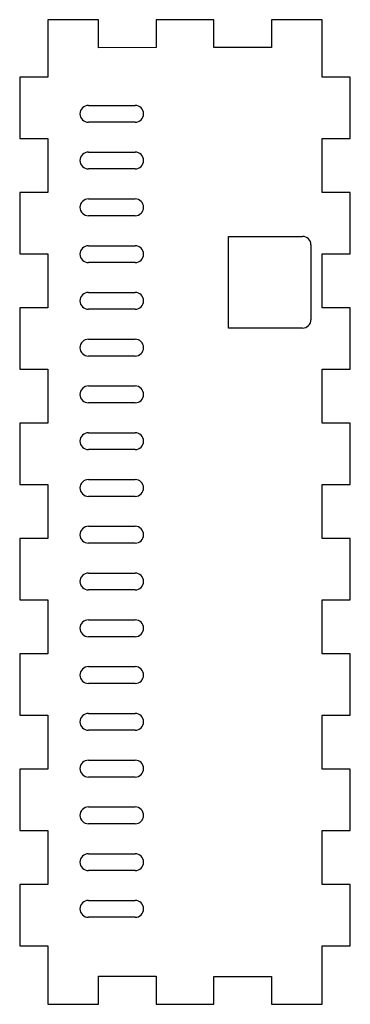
# Model space of a CAD drawing. Header units: millimetres. Extents: x -18 to 18, y -53 to 53.
import ezdxf

# ---------------------------------------------------------------- set-up
doc = ezdxf.new("R2010")
doc.units = ezdxf.units.MM
doc.layers.get('0').update_dxf_attribs({"linetype": 'CONTINUOUS'})

msp = doc.modelspace()

# ---------------------------------------------------------------- linework, layer by layer
for p, q in [((-9.24, 52.63), (-14.66, 52.63)), ((-14.66, 52.63), (-14.66, 46.49)), ((-9.24, 49.63), (-9.24, 52.63)), ((3.08, 52.63), (-3.08, 52.63)), ((-3.08, 52.63), (-3.08, 49.64)), ((3.08, 49.65), (3.08, 52.63)), ((14.66, 52.63), (9.24, 52.63)), ((9.24, 52.63), (9.24, 49.66)), ((14.66, 46.49), (14.66, 52.63)), ((-3.08, 49.64), (-9.24, 49.63)), ((9.24, 49.66), (3.08, 49.65)), ((-14.66, 46.49), (-17.66, 46.49)), ((-17.66, 46.49), (-17.66, 39.93)), ((17.66, 46.49), (14.66, 46.49)), ((17.66, 39.93), (17.66, 46.49)), ((-10.32, 43.47), (-5.32, 43.47)), ((-5.32, 41.67), (-10.32, 41.67)), ((-17.66, 39.93), (-14.66, 39.93)), ((-14.66, 39.93), (-14.66, 34.16)), ((14.66, 34.16), (14.66, 39.93)), ((14.66, 39.93), (17.66, 39.93)), ((-10.32, 38.47), (-5.32, 38.47)), ((-5.32, 36.67), (-10.32, 36.67)), ((-14.66, 34.16), (-17.66, 34.16)), ((-17.66, 34.16), (-17.66, 27.6)), ((17.66, 34.16), (14.66, 34.16)), ((17.66, 27.6), (17.66, 34.16)), ((-10.32, 33.47), (-5.32, 33.47)), ((-5.32, 31.67), (-10.32, 31.67)), ((-10.32, 28.47), (-5.32, 28.47)), ((4.66, 19.66), (4.66, 29.46)), ((4.66, 29.46), (12.56, 29.46)), ((13.46, 28.56), (13.46, 20.56)), ((-17.66, 27.6), (-14.66, 27.6)), ((-14.66, 27.6), (-14.66, 21.83)), ((14.66, 21.83), (14.66, 27.6)), ((14.66, 27.6), (17.66, 27.6)), ((-5.32, 26.67), (-10.32, 26.67)), ((-10.32, 23.47), (-5.32, 23.47)), ((-14.66, 21.83), (-17.66, 21.83)), ((-17.66, 21.83), (-17.66, 15.27)), ((-5.32, 21.67), (-10.32, 21.67)), ((17.66, 21.83), (14.66, 21.83)), ((17.66, 15.27), (17.66, 21.83)), ((12.56, 19.66), (4.66, 19.66)), ((-10.32, 18.47), (-5.32, 18.47)), ((-5.32, 16.67), (-10.32, 16.67)), ((-17.66, 15.27), (-14.66, 15.27)), ((-14.66, 15.27), (-14.66, 9.49)), ((14.66, 9.49), (14.66, 15.27)), ((14.66, 15.27), (17.66, 15.27)), ((-10.32, 13.47), (-5.32, 13.47)), ((-5.32, 11.67), (-10.32, 11.67)), ((-14.66, 9.49), (-17.66, 9.49)), ((-17.66, 9.49), (-17.66, 2.94)), ((17.66, 9.49), (14.66, 9.49)), ((17.66, 2.94), (17.66, 9.49)), ((-10.32, 8.47), (-5.32, 8.47)), ((-5.32, 6.67), (-10.32, 6.67)), ((-10.32, 3.47), (-5.32, 3.47)), ((-17.66, 2.94), (-14.66, 2.94)), ((-14.66, 2.94), (-14.66, -2.84)), ((14.66, -2.84), (14.66, 2.94)), ((14.66, 2.94), (17.66, 2.94)), ((-5.32, 1.67), (-10.32, 1.67)), ((-10.32, -1.53), (-5.32, -1.53)), ((-17.66, -2.84), (-17.66, -9.39)), ((-14.66, -2.84), (-17.66, -2.84)), ((17.66, -2.84), (14.66, -2.84)), ((17.66, -9.39), (17.66, -2.84)), ((-5.32, -3.33), (-10.32, -3.33)), ((-10.32, -6.53), (-5.32, -6.53)), ((-5.32, -8.33), (-10.32, -8.33)), ((-17.66, -9.39), (-14.66, -9.39)), ((-14.66, -9.39), (-14.66, -15.17)), ((14.66, -15.17), (14.66, -9.39)), ((14.66, -9.39), (17.66, -9.39)), ((-10.32, -11.53), (-5.32, -11.53)), ((-5.32, -13.33), (-10.32, -13.33)), ((-14.66, -15.17), (-17.66, -15.17)), ((-17.66, -15.17), (-17.66, -21.73)), ((17.66, -15.17), (14.66, -15.17)), ((17.66, -21.73), (17.66, -15.17)), ((-10.32, -16.53), (-5.32, -16.53)), ((-5.32, -18.33), (-10.32, -18.33)), ((-17.66, -21.73), (-14.66, -21.73)), ((-14.66, -21.73), (-14.66, -27.5)), ((-10.32, -21.53), (-5.32, -21.53)), ((14.66, -27.5), (14.66, -21.73)), ((14.66, -21.73), (17.66, -21.73)), ((-5.32, -23.33), (-10.32, -23.33)), ((-10.32, -26.53), (-5.32, -26.53)), ((-14.66, -27.5), (-17.66, -27.5)), ((-17.66, -27.5), (-17.66, -34.06)), ((-5.32, -28.33), (-10.32, -28.33)), ((17.66, -27.5), (14.66, -27.5)), ((17.66, -34.06), (17.66, -27.5)), ((-10.32, -31.53), (-5.32, -31.53)), ((-5.32, -33.33), (-10.32, -33.33)), ((-17.66, -34.06), (-14.66, -34.06)), ((-14.66, -34.06), (-14.66, -39.83)), ((14.66, -39.83), (14.66, -34.06)), ((14.66, -34.06), (17.66, -34.06)), ((-10.32, -36.53), (-5.32, -36.53)), ((-5.32, -38.33), (-10.32, -38.33)), ((-14.66, -39.83), (-17.66, -39.83)), ((-17.66, -39.83), (-17.66, -46.39)), ((17.66, -39.83), (14.66, -39.83)), ((17.66, -46.39), (17.66, -39.83)), ((-10.32, -41.53), (-5.32, -41.53)), ((-5.32, -43.33), (-10.32, -43.33)), ((-17.66, -46.39), (-14.66, -46.39)), ((-14.66, -46.39), (-14.66, -52.62)), ((14.66, -52.63), (14.66, -46.39)), ((14.66, -46.39), (17.66, -46.39)), ((-9.24, -52.62), (-9.24, -49.62)), ((-9.24, -49.62), (-3.08, -49.63)), ((-3.08, -49.63), (-3.08, -52.62)), ((3.08, -52.63), (3.09, -49.64)), ((3.09, -49.64), (9.24, -49.65)), ((9.24, -49.65), (9.24, -52.63)), ((-14.66, -52.62), (-9.24, -52.62)), ((-3.08, -52.62), (3.08, -52.63)), ((9.24, -52.63), (14.66, -52.63))]:
    msp.add_line(p, q)
for centre, start, end in [((-10.32, 42.57), 90, 270), ((-5.32, 42.57), -90, 90), ((-10.32, 37.57), 90, 270), ((-5.32, 37.57), -90, 90), ((-10.32, 32.57), 90, 270), ((-5.32, 32.57), -90, 90), ((-10.32, 27.57), 90, 270), ((-5.32, 27.57), -90, 90), ((12.56, 28.56), 0, 90), ((-10.32, 22.57), 90, 270), ((-5.32, 22.57), -90, 90), ((12.56, 20.56), -90, 0), ((-10.32, 17.57), 90, 270), ((-5.32, 17.57), -90, 90), ((-10.32, 12.57), 90, 270), ((-5.32, 12.57), -90, 90), ((-10.32, 7.57), 90, 270), ((-5.32, 7.57), -90, 90), ((-10.32, 2.57), 90, 270), ((-5.32, 2.57), -90, 90), ((-10.32, -2.43), 90, 270), ((-5.32, -2.43), -90, 90), ((-10.32, -7.43), 90, 270), ((-5.32, -7.43), -90, 90), ((-10.32, -12.43), 90, 270), ((-5.32, -12.43), -90, 90), ((-10.32, -17.43), 90, 270), ((-5.32, -17.43), -90, 90), ((-10.32, -22.43), 90, 270), ((-5.32, -22.43), -90, 90), ((-10.32, -27.43), 90, 270), ((-5.32, -27.43), -90, 90), ((-10.32, -32.43), 90, 270), ((-5.32, -32.43), -90, 90), ((-10.32, -37.43), 90, 270), ((-5.32, -37.43), -90, 90), ((-10.32, -42.43), 90, 270), ((-5.32, -42.43), -90, 90)]:
    msp.add_arc(centre, 0.9, start, end)

doc.saveas('drawing.dxf')
